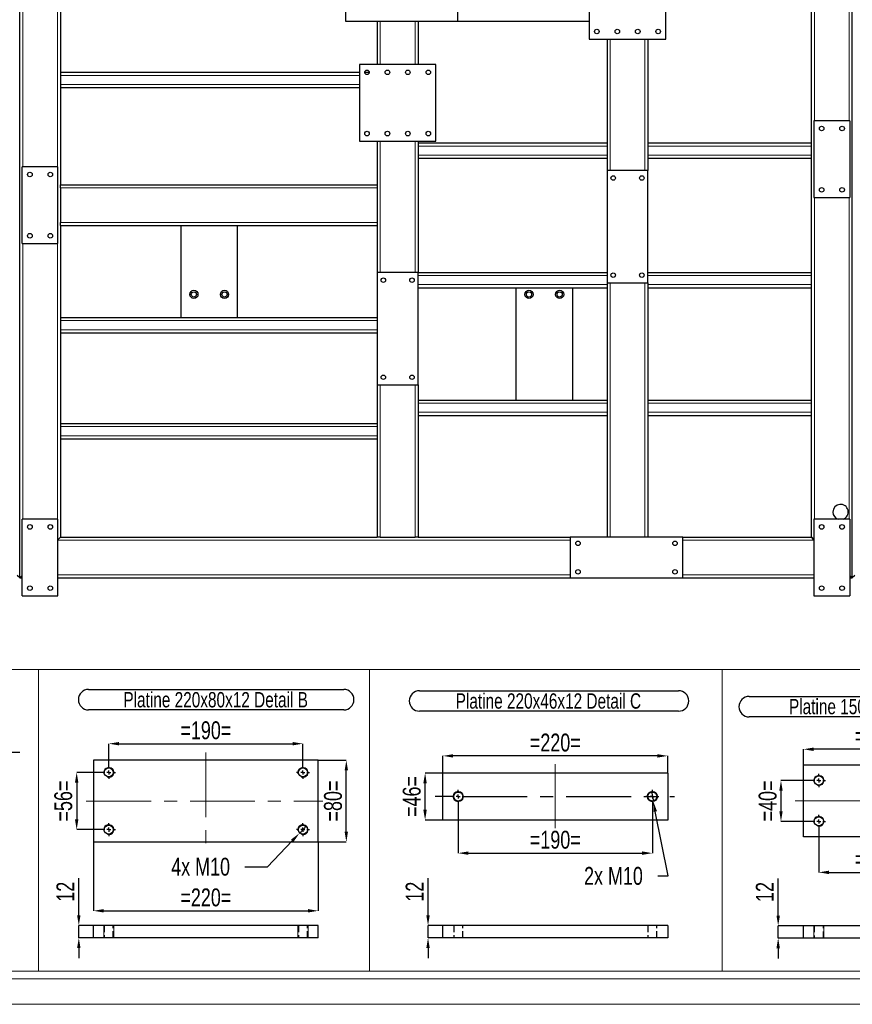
# Model space of a CAD drawing. Header units: millimetres. Extents: x 0 to 1712, y 0 to 594.
# Tile 9 of 18: x 1193 to 1356, y 0 to 193. Entities that reach past the tile are written whole.
import ezdxf

# ---------------------------------------------------------------- set-up
doc = ezdxf.new("R2010")
doc.units = ezdxf.units.MM
doc.header["$PDSIZE"] = -1
doc.linetypes.add('CENTERX2', pattern=[20.32, 12.7, -2.54, 2.54, -2.54])
doc.linetypes.add('HIDDEN', pattern=[1.905, 1.27, -0.635])
for name, color, linetype in [('COTES', 1, 'Continuous'), ('NOTES', 6, 'Continuous'), ('TRAIT-FINS', 9, 'Continuous'), ('TRAIT-MIXTES', 3, 'CENTERX2'), ('TRAIT-TIRET', 2, 'HIDDEN')]:
    doc.layers.add(name, color=color, linetype=linetype)
doc.layers.add('TRAIT-FORT', color=4, linetype='Continuous', lineweight=25)
doc.styles.add('SLDTEXTSTYLE0', font='TXT', dxfattribs={"width": 0.75})
doc.dimstyles.new('SLDDIMSTYLE3', dxfattribs={"dimtxt": 3.5, "dimasz": 2, "dimexe": 0, "dimexo": 0.0625, "dimgap": 0.875, "dimtad": 0, "dimtih": 1, "dimtoh": 1, "dimdec": 0, "dimlfac": 5, "dimrnd": 1e-09, "dimzin": 12, "dimdsep": 46, "dimtxsty": 'SLDTEXTSTYLE0', "dimblk1": 'NONE', "dimsah": 1, "dimcen": 0, "dimadec": 0, "dimazin": 3, "dimtfac": 1, "dimtdec": 0, "dimtmove": 0, "dimatfit": 3, "dimldrblk": 'NONE', "dimfxl": 1, "dimfrac": 2, "dimtolj": 1, "dimtzin": 12, "dimarcsym": 0})
doc.dimstyles.new('SLDDIMSTYLE4', dxfattribs={"dimtxt": 3.5, "dimasz": 2, "dimexe": 0, "dimexo": 0.0625, "dimgap": 0.875, "dimtad": 1, "dimdec": 0, "dimlfac": 5, "dimrnd": 1e-09, "dimzin": 12, "dimdsep": 46, "dimtxsty": 'SLDTEXTSTYLE0', "dimsah": 1, "dimcen": 0.09, "dimadec": 0, "dimazin": 3, "dimtfac": 1, "dimtdec": 0, "dimtmove": 0, "dimatfit": 0, "dimfxl": 1, "dimfrac": 2, "dimtolj": 1, "dimtzin": 12, "dimarcsym": 0})
doc.dimstyles.new('SLDDIMSTYLE5', dxfattribs={"dimtxt": 3.5, "dimasz": 2, "dimexe": 0, "dimexo": 0.0625, "dimgap": 0.875, "dimtad": 1, "dimdec": 0, "dimlfac": 5, "dimrnd": 1e-09, "dimzin": 12, "dimdsep": 46, "dimtxsty": 'SLDTEXTSTYLE0', "dimsah": 1, "dimcen": 0.09, "dimadec": 0, "dimazin": 3, "dimtfac": 1, "dimtdec": 0, "dimtofl": 0, "dimtmove": 0, "dimatfit": 3, "dimfxl": 1, "dimfrac": 2, "dimtolj": 1, "dimtzin": 12, "dimarcsym": 0})

# ---------------------------------------------------------------- blocks, each defined once
blk = doc.blocks.new('*D291')
at = {"layer": 'COTES', "color": 0, "lineweight": -2, "transparency": 16777216}
for p, q in [((1316.66, 41.6), (1317.05, 39.64)), ((1319.92, 25.08), (1317.43, 37.68)), ((1317.92, 25.08), (1319.92, 25.08))]:
    blk.add_line(p, q, dxfattribs=at)
at = {"layer": 'COTES', "color": 0, "transparency": 16777216}
blk.add_solid([(1317.76, 37.74), (1317.11, 37.61), (1317.05, 39.64)], dxfattribs=at)
at = {"layer": 'Defpoints', "color": 0, "transparency": 16777216}
for p in [(1316.66, 41.6), (1317.05, 39.64)]:
    blk.add_point(p, dxfattribs=at)
at = {"layer": 'COTES', "color": 0, "transparency": 16777216, "insert": (1303.48, 26.83), "char_height": 3.5, "attachment_point": 1, "style": 'SLDTEXTSTYLE0'}
blk.add_mtext('\\A1;2x M10', dxfattribs=at)
blk = doc.blocks.new('_None')
blk = doc.blocks.new('*D292')
at = {"layer": 'COTES', "color": 0, "lineweight": -2, "transparency": 16777216}
for p, q in [((1275.79, 45.22), (1272.36, 45.22)), ((1272.36, 38.02), (1272.36, 43.22)), ((1275.79, 36.02), (1272.36, 36.02))]:
    blk.add_line(p, q, dxfattribs=at)
at = {"layer": 'COTES', "color": 0, "transparency": 16777216}
for points in [[(1272.02, 43.22), (1272.69, 43.22), (1272.36, 45.22)], [(1272.02, 38.02), (1272.69, 38.02), (1272.36, 36.02)]]:
    blk.add_solid(points, dxfattribs=at)
at = {"layer": 'Defpoints', "color": 0, "transparency": 16777216}
for p in [(1272.36, 45.22), (1275.85, 45.22), (1275.85, 36.02)]:
    blk.add_point(p, dxfattribs=at)
at = {"layer": 'COTES', "color": 0, "transparency": 16777216, "insert": (1267.98, 40.62), "char_height": 3.5, "attachment_point": 2, "rotation": 90, "style": 'SLDTEXTSTYLE0'}
blk.add_mtext('\\A1;=46=', dxfattribs=at)
blk = doc.blocks.new('*D293')
at = {"layer": 'COTES', "color": 0, "lineweight": -2, "transparency": 16777216}
for p, q in [((1278.85, 39.28), (1278.85, 29.53)), ((1316.85, 39.28), (1316.85, 29.53)), ((1280.85, 29.53), (1314.85, 29.53))]:
    blk.add_line(p, q, dxfattribs=at)
at = {"layer": 'COTES', "color": 0, "transparency": 16777216}
for points in [[(1280.85, 29.87), (1280.85, 29.2), (1278.85, 29.53)], [(1314.85, 29.87), (1314.85, 29.2), (1316.85, 29.53)]]:
    blk.add_solid(points, dxfattribs=at)
at = {"layer": 'Defpoints', "color": 0, "transparency": 16777216}
for p in [(1278.85, 39.34), (1316.85, 39.34), (1316.85, 29.53)]:
    blk.add_point(p, dxfattribs=at)
at = {"layer": 'COTES', "color": 0, "transparency": 16777216, "insert": (1297.85, 33.91), "char_height": 3.5, "attachment_point": 2, "style": 'SLDTEXTSTYLE0'}
blk.add_mtext('\\A1;=190=', dxfattribs=at)
blk = doc.blocks.new('*D294')
at = {"layer": 'COTES', "color": 0, "lineweight": -2, "transparency": 16777216}
for p, q in [((1275.85, 45.28), (1275.85, 48.57)), ((1317.85, 48.57), (1277.85, 48.57)), ((1319.85, 45.28), (1319.85, 48.57))]:
    blk.add_line(p, q, dxfattribs=at)
at = {"layer": 'COTES', "color": 0, "transparency": 16777216}
for points in [[(1277.85, 48.9), (1277.85, 48.24), (1275.85, 48.57)], [(1317.85, 48.9), (1317.85, 48.24), (1319.85, 48.57)]]:
    blk.add_solid(points, dxfattribs=at)
at = {"layer": 'Defpoints', "color": 0, "transparency": 16777216}
for p in [(1275.85, 48.57), (1275.85, 45.22), (1319.85, 45.22)]:
    blk.add_point(p, dxfattribs=at)
at = {"layer": 'COTES', "color": 0, "transparency": 16777216, "insert": (1297.85, 52.94), "char_height": 3.5, "attachment_point": 2, "style": 'SLDTEXTSTYLE0'}
blk.add_mtext('\\A1;=220=', dxfattribs=at)
blk = doc.blocks.new('SW_NOTE_21')
at = {"layer": 'NOTES', "color": 0}
for p, q in [((-0.05, 4.39), (50.64, 4.39)), ((50.64, 0.37), (-0.05, 0.37))]:
    blk.add_line(p, q, dxfattribs=at)
for centre, start, end in [((-0.05, 2.38), 90, 270), ((50.64, 2.38), 270, 90)]:
    blk.add_arc(centre, 2.01, start, end, dxfattribs=at)
at = {"layer": 'NOTES', "color": 0, "insert": (25.17, 3.87), "char_height": 3, "attachment_point": 2, "style": 'SLDTEXTSTYLE0'}
blk.add_mtext('Platine 220x46x12 Detail C', dxfattribs=at)
blk = doc.blocks.new('SW_CENTERMARKSYMBOL_57')
at = {"layer": 'TRAIT-MIXTES', "color": 0}
for p, q in [((-0.8, 0), (-4.55, 0)), ((0, 0), (-0.4, 0)), ((0, 0.8), (0, 1.28)), ((0, 0), (0, 0.4)), ((0, 0), (0, -0.4)), ((0, 0), (0.4, 0)), ((0.8, 0), (42.31, 0)), ((0, -0.8), (0, -1.28))]:
    blk.add_line(p, q, dxfattribs=at)
blk = doc.blocks.new('SW_CENTERMARKSYMBOL_58')
at = {"layer": 'TRAIT-MIXTES', "color": 0}
for p, q in [((-0.8, 0), (-1.28, 0)), ((0, 0), (-0.4, 0)), ((0, 0.8), (0, 1.28)), ((0, 0), (0, 0.4)), ((0, 0), (0, -0.4)), ((0, 0), (0.4, 0)), ((0.8, 0), (1.28, 0)), ((0, -0.8), (0, -1.28))]:
    blk.add_line(p, q, dxfattribs=at)
blk = doc.blocks.new('*D244')
at = {"layer": 'COTES', "color": 0, "lineweight": -2, "transparency": 16777216}
for p, q in [((1348.07, 43.75), (1342.03, 43.75)), ((1342.03, 41.75), (1342.03, 37.75)), ((1348.07, 35.75), (1342.03, 35.75))]:
    blk.add_line(p, q, dxfattribs=at)
at = {"layer": 'COTES', "color": 0, "transparency": 16777216}
for points in [[(1341.7, 41.75), (1342.37, 41.75), (1342.03, 43.75)], [(1341.7, 37.75), (1342.37, 37.75), (1342.03, 35.75)]]:
    blk.add_solid(points, dxfattribs=at)
at = {"layer": 'Defpoints', "color": 0, "transparency": 16777216}
for p in [(1348.14, 43.75), (1342.03, 35.75), (1348.14, 35.75)]:
    blk.add_point(p, dxfattribs=at)
at = {"layer": 'COTES', "color": 0, "transparency": 16777216, "insert": (1337.66, 39.75), "char_height": 3.5, "attachment_point": 2, "rotation": 90, "style": 'SLDTEXTSTYLE0'}
blk.add_mtext('\\A1;=40=', dxfattribs=at)
blk = doc.blocks.new('*D246')
at = {"layer": 'COTES', "color": 0, "lineweight": -2, "transparency": 16777216}
for p, q in [((1349.44, 34.39), (1349.44, 25.77)), ((1373.44, 34.39), (1373.44, 25.77)), ((1351.44, 25.77), (1371.44, 25.77))]:
    blk.add_line(p, q, dxfattribs=at)
at = {"layer": 'COTES', "color": 0, "transparency": 16777216}
for points in [[(1351.44, 26.1), (1351.44, 25.43), (1349.44, 25.77)], [(1371.44, 26.1), (1371.44, 25.43), (1373.44, 25.77)]]:
    blk.add_solid(points, dxfattribs=at)
at = {"layer": 'Defpoints', "color": 0, "transparency": 16777216}
for p in [(1349.44, 34.45), (1373.44, 34.45), (1373.44, 25.77)]:
    blk.add_point(p, dxfattribs=at)
at = {"layer": 'COTES', "color": 0, "transparency": 16777216, "insert": (1361.44, 30.14), "char_height": 3.5, "attachment_point": 2, "style": 'SLDTEXTSTYLE0'}
blk.add_mtext('\\A1;=120=', dxfattribs=at)
blk = doc.blocks.new('*D247')
at = {"layer": 'COTES', "color": 0, "lineweight": -2, "transparency": 16777216}
for p, q in [((1346.44, 46.81), (1346.44, 49.87)), ((1374.44, 49.87), (1348.44, 49.87)), ((1376.44, 46.81), (1376.44, 49.87))]:
    blk.add_line(p, q, dxfattribs=at)
at = {"layer": 'COTES', "color": 0, "transparency": 16777216}
for points in [[(1348.44, 50.2), (1348.44, 49.53), (1346.44, 49.87)], [(1374.44, 50.2), (1374.44, 49.53), (1376.44, 49.87)]]:
    blk.add_solid(points, dxfattribs=at)
at = {"layer": 'Defpoints', "color": 0, "transparency": 16777216}
for p in [(1346.44, 49.87), (1346.44, 46.75), (1376.44, 46.75)]:
    blk.add_point(p, dxfattribs=at)
at = {"layer": 'COTES', "color": 0, "transparency": 16777216, "insert": (1361.44, 54.24), "char_height": 3.5, "attachment_point": 2, "style": 'SLDTEXTSTYLE0'}
blk.add_mtext('\\A1;=150=', dxfattribs=at)
blk = doc.blocks.new('SW_NOTE_22')
at = {"layer": 'NOTES', "color": 0}
for p, q in [((0, 4.35), (57.11, 4.35)), ((57.11, 0.33), (0, 0.33))]:
    blk.add_line(p, q, dxfattribs=at)
for centre, start, end in [((0, 2.34), 90, 270), ((57.11, 2.34), 270, 90)]:
    blk.add_arc(centre, 2.01, start, end, dxfattribs=at)
at = {"layer": 'NOTES', "color": 0, "insert": (28.36, 3.87), "char_height": 3, "attachment_point": 2, "style": 'SLDTEXTSTYLE0'}
blk.add_mtext('Platine 150x70x12x12 Detail D', dxfattribs=at)
blk = doc.blocks.new('SW_CENTERMARKSYMBOL_61')
at = {"layer": 'TRAIT-MIXTES', "color": 0}
for p, q in [((-0.8, 0), (-1.3, 0)), ((0, 0), (-0.4, 0)), ((0, 0.8), (0, 1.3)), ((0, 0), (0, 0.4)), ((0, 0), (0, -0.4)), ((0, 0), (0.4, 0)), ((0.8, 0), (1.3, 0)), ((0, -0.8), (0, -1.3))]:
    blk.add_line(p, q, dxfattribs=at)
blk = doc.blocks.new('SW_CENTERMARKSYMBOL_62')
at = {"layer": 'TRAIT-MIXTES', "color": 0}
for p, q in [((-0.8, 0), (-1.3, 0)), ((0, 0), (-0.4, 0)), ((0, 0.8), (0, 1.3)), ((0, 0), (0, 0.4)), ((0, 0), (0, -0.4)), ((0, 0), (0.4, 0)), ((0.8, 0), (1.3, 0)), ((0, -0.8), (0, -1.3))]:
    blk.add_line(p, q, dxfattribs=at)
blk = doc.blocks.new('*D249')
at = {"layer": 'COTES', "color": 0, "lineweight": -2, "transparency": 16777216}
for p, q in [((1272.93, 17.36), (1272.93, 24.61)), ((1275.79, 15.36), (1272.93, 15.36)), ((1272.93, 12.96), (1272.93, 15.36)), ((1275.79, 12.96), (1272.93, 12.96)), ((1272.93, 10.96), (1272.93, 8.96))]:
    blk.add_line(p, q, dxfattribs=at)
at = {"layer": 'COTES', "color": 0, "transparency": 16777216}
for points in [[(1272.6, 17.36), (1273.27, 17.36), (1272.93, 15.36)], [(1272.6, 10.96), (1273.27, 10.96), (1272.93, 12.96)]]:
    blk.add_solid(points, dxfattribs=at)
at = {"layer": 'Defpoints', "color": 0, "transparency": 16777216}
for p in [(1272.93, 15.36), (1275.85, 15.36), (1275.85, 12.96)]:
    blk.add_point(p, dxfattribs=at)
at = {"layer": 'COTES', "color": 0, "transparency": 16777216, "insert": (1268.56, 21.99), "char_height": 3.5, "attachment_point": 2, "rotation": 90, "style": 'SLDTEXTSTYLE0'}
blk.add_mtext('\\A1;12', dxfattribs=at)
blk = doc.blocks.new('*D250')
at = {"layer": 'COTES', "color": 0, "lineweight": -2, "transparency": 16777216}
for p, q in [((1341.48, 17.31), (1341.48, 24.56)), ((1346.37, 15.31), (1341.48, 15.31)), ((1341.48, 12.91), (1341.48, 15.31)), ((1346.37, 12.91), (1341.48, 12.91)), ((1341.48, 10.91), (1341.48, 8.91))]:
    blk.add_line(p, q, dxfattribs=at)
at = {"layer": 'COTES', "color": 0, "transparency": 16777216}
for points in [[(1341.15, 17.31), (1341.82, 17.31), (1341.48, 15.31)], [(1341.15, 10.91), (1341.82, 10.91), (1341.48, 12.91)]]:
    blk.add_solid(points, dxfattribs=at)
at = {"layer": 'Defpoints', "color": 0, "transparency": 16777216}
for p in [(1341.48, 15.31), (1346.44, 15.31), (1346.44, 12.91)]:
    blk.add_point(p, dxfattribs=at)
at = {"layer": 'COTES', "color": 0, "transparency": 16777216, "insert": (1337.11, 21.93), "char_height": 3.5, "attachment_point": 2, "rotation": 90, "style": 'SLDTEXTSTYLE0'}
blk.add_mtext('\\A1;12', dxfattribs=at)
blk = doc.blocks.new('*D258')
at = {"layer": 'COTES', "color": 0, "lineweight": -2, "transparency": 16777216}
for p, q in [((1209.1, 45.33), (1204.15, 45.33)), ((1204.15, 43.33), (1204.15, 36.13)), ((1209.1, 34.13), (1204.15, 34.13))]:
    blk.add_line(p, q, dxfattribs=at)
at = {"layer": 'COTES', "color": 0, "transparency": 16777216}
for points in [[(1203.81, 43.33), (1204.48, 43.33), (1204.15, 45.33)], [(1203.81, 36.13), (1204.48, 36.13), (1204.15, 34.13)]]:
    blk.add_solid(points, dxfattribs=at)
at = {"layer": 'Defpoints', "color": 0, "transparency": 16777216}
for p in [(1209.16, 45.33), (1204.15, 34.13), (1209.16, 34.13)]:
    blk.add_point(p, dxfattribs=at)
at = {"layer": 'COTES', "color": 0, "transparency": 16777216, "insert": (1199.77, 39.73), "char_height": 3.5, "attachment_point": 2, "rotation": 90, "style": 'SLDTEXTSTYLE0'}
blk.add_mtext('\\A1;=56=', dxfattribs=at)
blk = doc.blocks.new('*D259')
at = {"layer": 'COTES', "color": 0, "lineweight": -2, "transparency": 16777216}
for p, q in [((1207.44, 31.66), (1207.44, 18.24)), ((1251.44, 31.66), (1251.44, 18.24)), ((1209.44, 18.24), (1249.44, 18.24))]:
    blk.add_line(p, q, dxfattribs=at)
at = {"layer": 'COTES', "color": 0, "transparency": 16777216}
for points in [[(1209.44, 18.58), (1209.44, 17.91), (1207.44, 18.24)], [(1249.44, 18.58), (1249.44, 17.91), (1251.44, 18.24)]]:
    blk.add_solid(points, dxfattribs=at)
at = {"layer": 'Defpoints', "color": 0, "transparency": 16777216}
for p in [(1207.44, 31.73), (1251.44, 31.73), (1251.44, 18.24)]:
    blk.add_point(p, dxfattribs=at)
at = {"layer": 'COTES', "color": 0, "transparency": 16777216, "insert": (1229.44, 22.62), "char_height": 3.5, "attachment_point": 2, "style": 'SLDTEXTSTYLE0'}
blk.add_mtext('\\A1;=220=', dxfattribs=at)
blk = doc.blocks.new('*D260')
at = {"layer": 'COTES', "color": 0, "lineweight": -2, "transparency": 16777216}
for p, q in [((1210.44, 46.67), (1210.44, 50.96)), ((1212.44, 50.96), (1246.44, 50.96)), ((1248.44, 46.67), (1248.44, 50.96))]:
    blk.add_line(p, q, dxfattribs=at)
at = {"layer": 'COTES', "color": 0, "transparency": 16777216}
for points in [[(1212.44, 51.29), (1212.44, 50.63), (1210.44, 50.96)], [(1246.44, 51.29), (1246.44, 50.63), (1248.44, 50.96)]]:
    blk.add_solid(points, dxfattribs=at)
at = {"layer": 'Defpoints', "color": 0, "transparency": 16777216}
for p in [(1248.44, 50.96), (1210.44, 46.61), (1248.44, 46.61)]:
    blk.add_point(p, dxfattribs=at)
at = {"layer": 'COTES', "color": 0, "transparency": 16777216, "insert": (1229.44, 55.34), "char_height": 3.5, "attachment_point": 2, "style": 'SLDTEXTSTYLE0'}
blk.add_mtext('\\A1;=190=', dxfattribs=at)
blk = doc.blocks.new('*D261')
at = {"layer": 'COTES', "color": 0, "lineweight": -2, "transparency": 16777216}
for p, q in [((1251.5, 47.73), (1256.94, 47.73)), ((1256.94, 33.73), (1256.94, 45.73)), ((1251.5, 31.73), (1256.94, 31.73))]:
    blk.add_line(p, q, dxfattribs=at)
at = {"layer": 'COTES', "color": 0, "transparency": 16777216}
for points in [[(1256.61, 45.73), (1257.27, 45.73), (1256.94, 47.73)], [(1256.61, 33.73), (1257.27, 33.73), (1256.94, 31.73)]]:
    blk.add_solid(points, dxfattribs=at)
at = {"layer": 'Defpoints', "color": 0, "transparency": 16777216}
for p in [(1251.44, 47.73), (1256.94, 47.73), (1251.44, 31.73)]:
    blk.add_point(p, dxfattribs=at)
at = {"layer": 'COTES', "color": 0, "transparency": 16777216, "insert": (1252.57, 39.73), "char_height": 3.5, "attachment_point": 2, "rotation": 90, "style": 'SLDTEXTSTYLE0'}
blk.add_mtext('\\A1;=80=', dxfattribs=at)
blk = doc.blocks.new('*D262')
at = {"layer": 'COTES', "color": 0, "lineweight": -2, "transparency": 16777216}
for p, q in [((1249.13, 34.85), (1247.75, 33.41)), ((1241.48, 26.88), (1246.36, 31.96)), ((1237.09, 26.88), (1241.48, 26.88))]:
    blk.add_line(p, q, dxfattribs=at)
at = {"layer": 'COTES', "color": 0, "transparency": 16777216}
blk.add_solid([(1246.12, 32.19), (1246.6, 31.73), (1247.75, 33.41)], dxfattribs=at)
at = {"layer": 'Defpoints', "color": 0, "transparency": 16777216}
for p in [(1249.13, 34.85), (1247.75, 33.41)]:
    blk.add_point(p, dxfattribs=at)
at = {"layer": 'COTES', "color": 0, "transparency": 16777216, "insert": (1222.66, 28.63), "char_height": 3.5, "attachment_point": 1, "style": 'SLDTEXTSTYLE0'}
blk.add_mtext('\\A1;4x M10', dxfattribs=at)
blk = doc.blocks.new('SW_NOTE_24')
at = {"layer": 'NOTES', "color": 0}
for p, q in [((-0.12, 4.4), (49.82, 4.4)), ((49.82, 0.37), (-0.12, 0.37))]:
    blk.add_line(p, q, dxfattribs=at)
for centre, start, end in [((-0.12, 2.39), 90, 270), ((49.82, 2.39), 270, 90)]:
    blk.add_arc(centre, 2.01, start, end, dxfattribs=at)
at = {"layer": 'NOTES', "color": 0, "insert": (24.75, 3.87), "char_height": 3, "attachment_point": 2, "style": 'SLDTEXTSTYLE0'}
blk.add_mtext('Platine 220x80x12 Detail B', dxfattribs=at)
blk = doc.blocks.new('SW_CENTERMARKSYMBOL_71')
at = {"layer": 'TRAIT-MIXTES', "color": 0}
for p, q in [((-0.8, 0), (-1.28, 0)), ((0, 0), (-0.4, 0)), ((0, 0.8), (0, 1.28)), ((0, 0), (0, 0.4)), ((0, 0), (0, -0.4)), ((0, 0), (0.4, 0)), ((0.8, 0), (1.28, 0)), ((0, -0.8), (0, -1.28))]:
    blk.add_line(p, q, dxfattribs=at)
blk = doc.blocks.new('SW_CENTERMARKSYMBOL_72')
at = {"layer": 'TRAIT-MIXTES', "color": 0}
for p, q in [((-0.8, 0), (-1.28, 0)), ((0, 0), (-0.4, 0)), ((0, 0.8), (0, 1.28)), ((0, 0), (0, 0.4)), ((0, 0), (0, -0.4)), ((0, 0), (0.4, 0)), ((0.8, 0), (1.28, 0)), ((0, -0.8), (0, -1.28))]:
    blk.add_line(p, q, dxfattribs=at)
blk = doc.blocks.new('SW_CENTERMARKSYMBOL_73')
at = {"layer": 'TRAIT-MIXTES', "color": 0}
for p, q in [((-0.8, 0), (-1.28, 0)), ((0, 0), (-0.4, 0)), ((0, 0.8), (0, 1.28)), ((0, 0), (0, 0.4)), ((0, 0), (0, -0.4)), ((0, 0), (0.4, 0)), ((0.8, 0), (1.28, 0)), ((0, -0.8), (0, -1.28))]:
    blk.add_line(p, q, dxfattribs=at)
blk = doc.blocks.new('SW_CENTERMARKSYMBOL_74')
at = {"layer": 'TRAIT-MIXTES', "color": 0}
for p, q in [((-0.8, 0), (-1.28, 0)), ((0, 0), (-0.4, 0)), ((0, 0.8), (0, 1.28)), ((0, 0), (0, 0.4)), ((0, 0), (0, -0.4)), ((0, 0), (0.4, 0)), ((0.8, 0), (1.28, 0)), ((0, -0.8), (0, -1.28))]:
    blk.add_line(p, q, dxfattribs=at)
blk = doc.blocks.new('*D279')
at = {"layer": 'COTES', "color": 0, "lineweight": -2, "transparency": 16777216}
for p, q in [((1184.65, 49.27), (1177.4, 49.27)), ((1186.65, 46.07), (1186.65, 49.27)), ((1189.05, 49.27), (1186.65, 49.27)), ((1189.05, 46.07), (1189.05, 49.27)), ((1191.05, 49.27), (1193.05, 49.27))]:
    blk.add_line(p, q, dxfattribs=at)
at = {"layer": 'COTES', "color": 0, "transparency": 16777216}
for points in [[(1184.65, 49.61), (1184.65, 48.94), (1186.65, 49.27)], [(1191.05, 49.61), (1191.05, 48.94), (1189.05, 49.27)]]:
    blk.add_solid(points, dxfattribs=at)
at = {"layer": 'Defpoints', "color": 0, "transparency": 16777216}
for p in [(1186.65, 49.27), (1186.65, 46), (1189.05, 46)]:
    blk.add_point(p, dxfattribs=at)
at = {"layer": 'COTES', "color": 0, "transparency": 16777216, "insert": (1180.02, 53.65), "char_height": 3.5, "attachment_point": 2, "style": 'SLDTEXTSTYLE0'}
blk.add_mtext('\\A1;12', dxfattribs=at)
blk = doc.blocks.new('*D280')
at = {"layer": 'COTES', "color": 0, "lineweight": -2, "transparency": 16777216}
for p, q in [((1204.57, 17.36), (1204.57, 24.61)), ((1207.38, 15.36), (1204.57, 15.36)), ((1204.57, 12.96), (1204.57, 15.36)), ((1207.38, 12.96), (1204.57, 12.96)), ((1204.57, 10.96), (1204.57, 8.96))]:
    blk.add_line(p, q, dxfattribs=at)
at = {"layer": 'COTES', "color": 0, "transparency": 16777216}
for points in [[(1204.23, 17.36), (1204.9, 17.36), (1204.57, 15.36)], [(1204.23, 10.96), (1204.9, 10.96), (1204.57, 12.96)]]:
    blk.add_solid(points, dxfattribs=at)
at = {"layer": 'Defpoints', "color": 0, "transparency": 16777216}
for p in [(1204.57, 15.36), (1207.44, 15.36), (1207.44, 12.96)]:
    blk.add_point(p, dxfattribs=at)
at = {"layer": 'COTES', "color": 0, "transparency": 16777216, "insert": (1200.19, 21.98), "char_height": 3.5, "attachment_point": 2, "rotation": 90, "style": 'SLDTEXTSTYLE0'}
blk.add_mtext('\\A1;12', dxfattribs=at)

msp = doc.modelspace()

# ---------------------------------------------------------------- linework, layer by layer
at = {"lineweight": 18}
for p, q in [((1121.33, 65.5), (1196.66, 65.5)), ((1196.66, 6.45), (1196.66, 65.5)), ((1196.66, 65.5), (1261.5, 65.5)), ((1196.66, 65.5), (1196.66, 6.45)), ((1261.5, 65.5), (1261.5, 6.45)), ((1261.5, 6.45), (1261.5, 65.5)), ((1261.5, 65.5), (1330.51, 65.5)), ((1330.51, 6.45), (1330.51, 65.5)), ((1330.51, 6.45), (1330.51, 65.5)), ((1330.51, 65.5), (1398.61, 65.5)), ((1121.33, 6.45), (1196.66, 6.45)), ((1196.66, 6.45), (1261.5, 6.45)), ((1261.5, 6.45), (1330.51, 6.45)), ((1330.51, 6.45), (1398.61, 6.45)), ((1707.4, 4.94), (876.4, 4.94)), ((1712.4, -0.06), (871.4, -0.06))]:
    msp.add_line(p, q, dxfattribs=at)
at = {"layer": 'TRAIT-FINS', "lineweight": 18}
for p, q in [((1193.59, 238.9), (1193.59, 163.9)), ((1200.39, 238.9), (1200.39, 163.9)), ((1348.59, 172.9), (1348.59, 220.9)), ((1355.39, 172.9), (1355.39, 220.9)), ((1263.59, 192.4), (1263.59, 183.9)), ((1270.39, 192.4), (1270.39, 183.9)), ((1308.59, 188.9), (1308.59, 163.2)), ((1315.39, 188.9), (1315.39, 163.2)), ((1200.99, 181.8), (1259.49, 181.8)), ((1200.99, 180), (1259.49, 180)), ((1263.59, 168.9), (1263.59, 143.2)), ((1270.39, 168.9), (1270.39, 143.2)), ((1270.99, 167.97), (1307.99, 167.97)), ((1315.99, 167.97), (1347.99, 167.97)), ((1270.99, 166.17), (1307.99, 166.17)), ((1315.99, 166.17), (1347.99, 166.17)), ((1200.99, 159.8), (1262.99, 159.8)), ((1348.59, 94.9), (1348.59, 157.9)), ((1355.39, 94.9), (1355.39, 157.9)), ((1200.99, 153), (1262.99, 153)), ((1193.59, 148.9), (1193.59, 94.9)), ((1200.39, 148.9), (1200.39, 94.9)), ((1270.99, 142.64), (1307.99, 142.64)), ((1270.99, 140.84), (1307.99, 140.84)), ((1308.59, 141.2), (1308.59, 91.4)), ((1315.39, 141.2), (1315.39, 91.4)), ((1315.99, 142.64), (1347.99, 142.64)), ((1315.99, 140.84), (1347.99, 140.84)), ((1200.99, 133.8), (1262.99, 133.8)), ((1200.99, 132), (1262.99, 132)), ((1263.59, 121.2), (1263.59, 91.4)), ((1270.39, 121.2), (1270.39, 91.4)), ((1270.99, 117.64), (1307.99, 117.64)), ((1315.99, 117.64), (1347.99, 117.64)), ((1270.99, 115.84), (1307.99, 115.84)), ((1315.99, 115.84), (1347.99, 115.84)), ((1200.99, 113.05), (1262.99, 113.05)), ((1200.99, 111.25), (1262.99, 111.25)), ((1200.49, 90.8), (1300.79, 90.8)), ((1322.79, 90.8), (1348.49, 90.8)), ((1200.49, 84), (1300.79, 84)), ((1322.79, 84), (1348.49, 84)), ((1209.44, 12.96), (1209.44, 15.36)), ((1211.44, 15.36), (1209.44, 15.36)), ((1209.44, 12.96), (1209.44, 15.36)), ((1211.44, 15.36), (1209.44, 15.36)), ((1211.44, 12.96), (1211.44, 15.36)), ((1211.44, 12.96), (1211.44, 15.36)), ((1247.44, 12.96), (1247.44, 15.36)), ((1249.44, 15.36), (1247.44, 15.36)), ((1247.44, 12.96), (1247.44, 15.36)), ((1249.44, 15.36), (1247.44, 15.36)), ((1249.44, 12.96), (1249.44, 15.36)), ((1249.44, 12.96), (1249.44, 15.36)), ((1348.44, 15.31), (1348.44, 12.91)), ((1348.44, 15.31), (1348.44, 12.91)), ((1350.44, 15.31), (1350.44, 12.91)), ((1350.44, 15.31), (1350.44, 12.91)), ((1348.44, 12.91), (1350.44, 12.91)), ((1348.44, 12.91), (1350.44, 12.91))]:
    msp.add_line(p, q, dxfattribs=at)
for centre in [(1278.85, 40.62), (1316.85, 40.62)]:
    msp.add_circle(centre, 1, dxfattribs=at)
for centre in [(1210.44, 45.33), (1248.44, 45.33), (1349.44, 43.75), (1278.85, 40.62), (1316.85, 40.62), (1349.44, 35.75), (1210.44, 34.13), (1248.44, 34.13)]:
    msp.add_arc(centre, 1, 255, 195, dxfattribs=at)
at = {"layer": 'TRAIT-FORT', "lineweight": 25}
for p, q in [((1192.99, 83.4), (1192.99, 315.4)), ((1355.99, 83.4), (1355.99, 315.4)), ((1347.99, 91.4), (1347.99, 307.4)), ((1200.99, 242.4), (1200.99, 160.4)), ((1304.49, 203.9), (1304.49, 188.9)), ((1319.49, 188.9), (1319.49, 203.9)), ((1256.79, 200.4), (1256.79, 192.4)), ((1278.79, 192.4), (1278.79, 200.4)), ((1256.79, 192.4), (1278.79, 192.4)), ((1262.99, 192.4), (1262.99, 183.9)), ((1270.99, 192.4), (1270.99, 183.9)), ((1278.79, 192.4), (1304.49, 192.4)), ((1304.49, 188.9), (1319.49, 188.9)), ((1307.99, 188.9), (1307.99, 163.2)), ((1315.99, 188.9), (1315.99, 163.2)), ((1259.49, 183.9), (1259.49, 168.9)), ((1274.49, 183.9), (1259.49, 183.9)), ((1274.49, 168.9), (1274.49, 183.9)), ((1200.99, 182.4), (1259.49, 182.4)), ((1260.54, 182.4), (1261.44, 182.4)), ((1200.99, 179.4), (1259.49, 179.4)), ((1348.49, 172.9), (1348.49, 157.9)), ((1355.49, 172.9), (1348.49, 172.9)), ((1355.49, 172.9), (1355.49, 157.9)), ((1259.49, 168.9), (1274.49, 168.9)), ((1262.99, 168.9), (1262.99, 160.4)), ((1270.99, 168.9), (1270.99, 143.2)), ((1270.99, 168.57), (1307.99, 168.57)), ((1315.99, 168.57), (1347.99, 168.57)), ((1193.49, 148.9), (1193.49, 163.9)), ((1200.49, 163.9), (1193.49, 163.9)), ((1200.49, 148.9), (1200.49, 163.9)), ((1270.99, 165.57), (1307.99, 165.57)), ((1315.99, 165.57), (1347.99, 165.57)), ((1307.99, 163.2), (1307.99, 141.2)), ((1315.99, 163.2), (1307.99, 163.2)), ((1315.99, 141.2), (1315.99, 163.2)), ((1200.99, 159.8), (1200.99, 160.4)), ((1200.99, 160.4), (1262.99, 160.4)), ((1262.99, 160.4), (1262.99, 159.8)), ((1200.99, 159.8), (1200.99, 153)), ((1262.99, 159.8), (1262.99, 153)), ((1348.49, 157.9), (1355.49, 157.9)), ((1200.99, 152.4), (1200.99, 153)), ((1200.99, 152.4), (1262.99, 152.4)), ((1200.99, 152.4), (1200.99, 91.4)), ((1224.59, 134.4), (1224.59, 152.4)), ((1235.59, 152.4), (1235.59, 134.4)), ((1262.99, 153), (1262.99, 152.4)), ((1262.99, 152.4), (1262.99, 143.2)), ((1193.49, 148.9), (1200.49, 148.9)), ((1262.99, 143.2), (1262.99, 121.2)), ((1270.99, 143.2), (1262.99, 143.2)), ((1270.99, 143.24), (1307.99, 143.24)), ((1270.99, 121.2), (1270.99, 143.2)), ((1315.99, 143.24), (1347.99, 143.24)), ((1307.99, 141.2), (1307.99, 91.4)), ((1307.99, 141.2), (1315.99, 141.2)), ((1315.99, 141.2), (1315.99, 91.4)), ((1270.99, 140.24), (1307.99, 140.24)), ((1290.19, 118.24), (1290.19, 140.24)), ((1301.19, 140.24), (1301.19, 118.24)), ((1315.99, 140.24), (1347.99, 140.24)), ((1200.99, 134.4), (1262.99, 134.4)), ((1200.99, 131.4), (1262.99, 131.4)), ((1262.99, 121.2), (1262.99, 91.4)), ((1262.99, 121.2), (1270.99, 121.2)), ((1270.99, 121.2), (1270.99, 91.4)), ((1270.99, 118.24), (1307.99, 118.24)), ((1315.99, 118.24), (1347.99, 118.24)), ((1270.99, 115.24), (1307.99, 115.24)), ((1315.99, 115.24), (1347.99, 115.24)), ((1200.99, 113.65), (1262.99, 113.65)), ((1200.99, 110.65), (1262.99, 110.65)), ((1200.49, 94.9), (1193.49, 94.9)), ((1193.49, 79.9), (1193.49, 94.9)), ((1200.49, 79.9), (1200.49, 94.9)), ((1348.49, 94.9), (1348.49, 79.9)), ((1355.49, 94.9), (1348.49, 94.9)), ((1355.49, 94.9), (1355.49, 79.9)), ((1200.99, 91.4), (1200.49, 90.9)), ((1200.49, 90.9), (1200.99, 91.4)), ((1200.99, 91.4), (1262.99, 91.4)), ((1263.59, 91.4), (1262.99, 91.4)), ((1263.59, 91.4), (1270.39, 91.4)), ((1270.99, 91.4), (1270.39, 91.4)), ((1270.99, 91.4), (1300.79, 91.4)), ((1300.79, 91.4), (1300.79, 83.4)), ((1322.79, 91.4), (1300.79, 91.4)), ((1322.79, 91.4), (1347.99, 91.4)), ((1322.79, 83.4), (1322.79, 91.4)), ((1348.49, 90.9), (1347.99, 91.4)), ((1347.99, 91.4), (1348.49, 90.9)), ((1192.99, 83.4), (1192.49, 83.9)), ((1193.49, 83.9), (1192.99, 83.4)), ((1192.99, 83.4), (1193.49, 83.9)), ((1192.99, 83.4), (1193.49, 83.4)), ((1200.49, 83.4), (1300.79, 83.4)), ((1300.79, 83.4), (1322.79, 83.4)), ((1322.79, 83.4), (1348.49, 83.4)), ((1355.99, 83.4), (1355.49, 83.9)), ((1355.49, 83.9), (1355.99, 83.4)), ((1355.49, 83.4), (1355.99, 83.4)), ((1356.49, 83.9), (1355.99, 83.4)), ((1193.49, 79.9), (1200.49, 79.9)), ((1348.49, 79.9), (1355.49, 79.9)), ((1251.44, 47.73), (1207.44, 47.73)), ((1207.44, 47.73), (1207.44, 31.73)), ((1251.44, 31.73), (1251.44, 47.73)), ((1346.44, 32.75), (1346.44, 46.75)), ((1376.44, 46.75), (1346.44, 46.75)), ((1319.85, 45.22), (1275.85, 45.22)), ((1275.85, 36.02), (1275.85, 45.22)), ((1319.85, 45.22), (1319.85, 36.02)), ((1319.85, 36.02), (1275.85, 36.02)), ((1207.44, 31.73), (1251.44, 31.73)), ((1376.44, 32.75), (1346.44, 32.75)), ((1251.44, 15.36), (1207.44, 15.36)), ((1207.44, 12.96), (1207.44, 15.36)), ((1251.44, 12.96), (1251.44, 15.36)), ((1319.85, 15.36), (1275.85, 15.36)), ((1275.85, 12.96), (1275.85, 15.36)), ((1319.85, 15.36), (1319.85, 12.96)), ((1346.44, 12.91), (1346.44, 15.31)), ((1376.44, 15.31), (1346.44, 15.31)), ((1251.44, 12.96), (1207.44, 12.96)), ((1319.85, 12.96), (1275.85, 12.96)), ((1376.44, 12.91), (1346.44, 12.91))]:
    msp.add_line(p, q, dxfattribs=at)
for centre, radius in [((1305.99, 190.4), 0.45), ((1309.99, 190.4), 0.45), ((1313.99, 190.4), 0.45), ((1317.99, 190.4), 0.45), ((1260.99, 182.4), 0.45), ((1264.99, 182.4), 0.45), ((1268.99, 182.4), 0.45), ((1272.99, 182.4), 0.45), ((1349.99, 171.4), 0.45), ((1353.99, 171.4), 0.45), ((1260.99, 170.4), 0.45), ((1264.99, 170.4), 0.45), ((1268.99, 170.4), 0.45), ((1272.99, 170.4), 0.45), ((1194.99, 162.4), 0.45), ((1198.99, 162.4), 0.45), ((1309.19, 161.7), 0.44), ((1314.79, 161.7), 0.44), ((1349.99, 159.4), 0.45), ((1353.99, 159.4), 0.45), ((1194.99, 150.4), 0.45), ((1198.99, 150.4), 0.45), ((1309.19, 142.7), 0.44), ((1314.79, 142.7), 0.44), ((1264.19, 141.7), 0.44), ((1269.79, 141.7), 0.44), ((1227.1, 138.92), 0.8), ((1227.1, 138.92), 0.51), ((1233.1, 138.92), 0.8), ((1233.1, 138.92), 0.51), ((1292.7, 138.92), 0.8), ((1292.7, 138.92), 0.51), ((1298.7, 138.92), 0.8), ((1298.7, 138.92), 0.51), ((1264.19, 122.7), 0.44), ((1269.79, 122.7), 0.44), ((1194.99, 93.4), 0.45), ((1198.99, 93.4), 0.45), ((1349.99, 93.4), 0.45), ((1353.99, 93.4), 0.45), ((1302.29, 90.2), 0.44), ((1321.29, 90.2), 0.44), ((1302.29, 84.6), 0.44), ((1321.29, 84.6), 0.44), ((1194.99, 81.4), 0.45), ((1198.99, 81.4), 0.45), ((1349.99, 81.4), 0.45), ((1353.99, 81.4), 0.45), ((1210.44, 45.33), 0.88), ((1248.44, 45.33), 0.88), ((1349.44, 43.75), 0.9), ((1278.85, 40.62), 0.88), ((1316.85, 40.62), 0.88), ((1349.44, 35.75), 0.9), ((1210.44, 34.13), 0.88), ((1248.44, 34.13), 0.88)]:
    msp.add_circle(centre, radius, dxfattribs=at)
for start, end in [(289.0187, 180), (180, 250.9813)]:
    msp.add_arc((1353.7, 96.32), 1.5, start, end, dxfattribs=at)
at = {"layer": 'TRAIT-MIXTES', "lineweight": 18}
for p, q in [((1229.44, 49.25), (1229.44, 30.55)), ((1297.85, 46.92), (1297.85, 34.42)), ((1206.02, 39.73), (1252.37, 39.73)), ((1344.81, 39.75), (1377.99, 39.75))]:
    msp.add_line(p, q, dxfattribs=at)
at = {"layer": 'TRAIT-TIRET'}
for p, q in [((1209.56, 15.36), (1209.56, 12.96)), ((1211.32, 12.96), (1211.32, 15.36)), ((1247.56, 15.36), (1247.56, 12.96)), ((1249.32, 12.96), (1249.32, 15.36)), ((1277.97, 15.36), (1277.97, 12.96)), ((1279.73, 12.96), (1279.73, 15.36)), ((1315.97, 15.36), (1315.97, 12.96)), ((1317.73, 12.96), (1317.73, 15.36)), ((1348.54, 15.31), (1348.54, 12.91)), ((1350.34, 12.91), (1350.34, 15.31))]:
    msp.add_line(p, q, dxfattribs=at)

# ---------------------------------------------------------------- block references
at = {"layer": 'NOTES'}
for name, p in [('SW_NOTE_24', (1206.61, 57.2)), ('SW_NOTE_21', (1271.33, 56.95)), ('SW_NOTE_22', (1335.81, 55.86))]:
    msp.add_blockref(name, p, dxfattribs=at)
at = {"layer": 'TRAIT-MIXTES'}
for name, p in [('SW_CENTERMARKSYMBOL_74', (1210.44, 45.33)), ('SW_CENTERMARKSYMBOL_72', (1248.44, 45.33)), ('SW_CENTERMARKSYMBOL_62', (1349.44, 43.75)), ('SW_CENTERMARKSYMBOL_57', (1278.85, 40.62)), ('SW_CENTERMARKSYMBOL_58', (1316.85, 40.62)), ('SW_CENTERMARKSYMBOL_61', (1349.44, 35.75)), ('SW_CENTERMARKSYMBOL_73', (1210.44, 34.13)), ('SW_CENTERMARKSYMBOL_71', (1248.44, 34.13))]:
    msp.add_blockref(name, p, dxfattribs=at)

# ---------------------------------------------------------------- dimensions: what is measured, and where the dimension line sits
at = {"layer": 'COTES'}
for base, p1, p2, picture, middle in [((1248.44, 50.96), (1210.44, 46.61), (1248.44, 46.61), '*D260', (1229.44, 50.96)), ((1346.44, 49.87), (1376.44, 46.75), (1346.44, 46.75), '*D247', (1361.44, 49.87)), ((1275.85, 48.57), (1319.85, 45.22), (1275.85, 45.22), '*D294', (1297.85, 48.57)), ((1316.85, 29.53), (1278.85, 39.34), (1316.85, 39.34), '*D293', (1297.85, 29.53)), ((1373.44, 25.77), (1349.44, 34.45), (1373.44, 34.45), '*D246', (1361.44, 25.77))]:
    dim = msp.add_linear_dim(base=base, p1=p1, p2=p2, text='=<>=', dimstyle='SLDDIMSTYLE5', dxfattribs=at)
    dim.commit()
    dim.dimension.update_dxf_attribs({"geometry": picture, "text_midpoint": middle, "dimtype": 160})
dim = msp.add_linear_dim(base=(1186.65, 49.27), p1=(1189.05, 46), p2=(1186.65, 46), dimstyle='SLDDIMSTYLE4', dxfattribs=at)
dim.commit()
dim.dimension.update_dxf_attribs({"geometry": '*D279', "text_midpoint": (1180.02, 49.27), "dimtype": 160})
for base, p1, p2, angle, dimstyle, picture, middle in [((1256.94, 47.73), (1251.44, 31.73), (1251.44, 47.73), 90, 'SLDDIMSTYLE5', '*D261', (1256.94, 39.73)), ((1204.15, 34.13), (1209.16, 45.33), (1209.16, 34.13), 90, 'SLDDIMSTYLE5', '*D258', (1204.15, 39.73)), ((1272.36, 45.22), (1275.85, 36.02), (1275.85, 45.22), 90, 'SLDDIMSTYLE4', '*D292', (1272.36, 40.62)), ((1342.03, 35.75), (1348.14, 43.75), (1348.14, 35.75), 90, 'SLDDIMSTYLE4', '*D244', (1342.03, 39.75)), ((1251.44, 18.24), (1207.44, 31.73), (1251.44, 31.73), 0, 'SLDDIMSTYLE5', '*D259', (1229.44, 18.24))]:
    dim = msp.add_linear_dim(base=base, p1=p1, p2=p2, angle=angle, text='=<>=', dimstyle=dimstyle, dxfattribs=at)
    dim.commit()
    dim.dimension.update_dxf_attribs({"geometry": picture, "text_midpoint": middle, "dimtype": 160})
for p1, p2, text, picture, middle in [((1316.66, 41.6), (1317.05, 39.64), '2x M10', '*D291', (1310.26, 25.08)), ((1249.13, 34.85), (1247.75, 33.41), '4x M10', '*D262', (1229.44, 26.88))]:
    dim = msp.add_diameter_dim_2p(p1=p1, p2=p2, text=text, dimstyle='SLDDIMSTYLE3', override={"dimpost": '<>'}, dxfattribs=at)
    dim.commit()
    dim.dimension.update_dxf_attribs({"geometry": picture, "text_midpoint": middle, "dimtype": 163})
for base, p1, p2, picture, middle in [((1204.57, 15.36), (1207.44, 12.96), (1207.44, 15.36), '*D280', (1204.57, 21.98)), ((1272.93, 15.36), (1275.85, 12.96), (1275.85, 15.36), '*D249', (1272.93, 21.99)), ((1341.48, 15.31), (1346.44, 12.91), (1346.44, 15.31), '*D250', (1341.48, 21.93))]:
    dim = msp.add_linear_dim(base=base, p1=p1, p2=p2, angle=90, dimstyle='SLDDIMSTYLE4', dxfattribs=at)
    dim.commit()
    dim.dimension.update_dxf_attribs({"geometry": picture, "text_midpoint": middle, "dimtype": 160})

doc.saveas('drawing.dxf')
